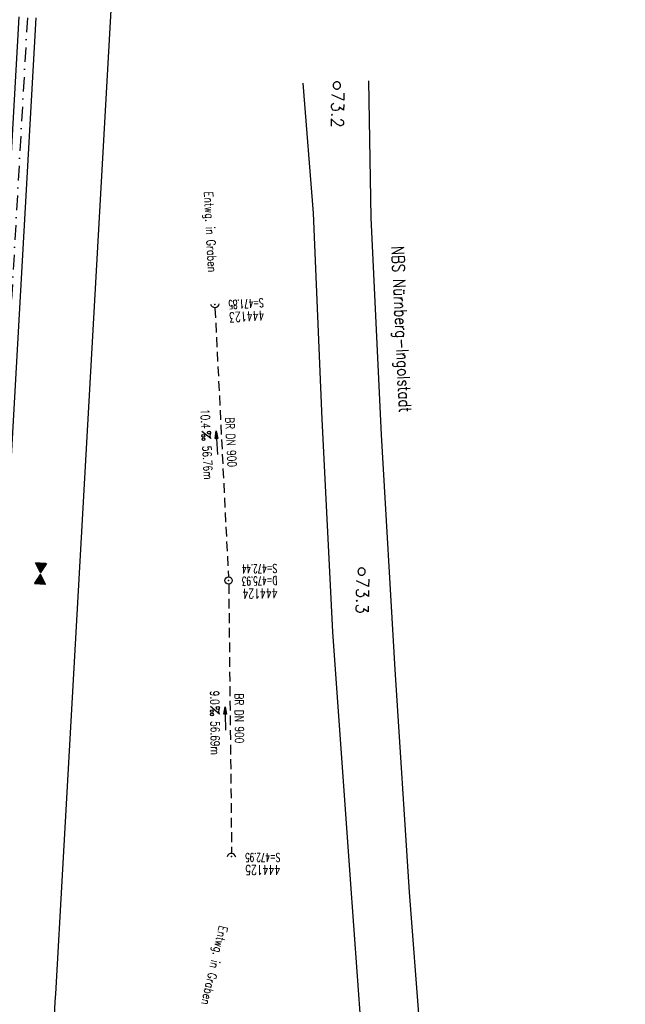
# Model space of a CAD drawing. Extents: x 459406 to 461721, y 413308 to 423218.
# Tile 99 of 256: x 460970 to 461094, y 416524 to 416726. Entities that reach past the tile are written whole.
import ezdxf
from ezdxf.enums import TextEntityAlignment as Align

# ---------------------------------------------------------------- set-up
doc = ezdxf.new("R2010")
doc.units = 0
doc.header["$LTSCALE"] = 2
doc.header["$MEASUREMENT"] = 0
for name, pattern in [('AUSGEZOGEN', [0]), ('GESTRICH-X2', [1.5, 1, -0.5]), ('LT00', [0]), ('STRICHPT-X3', [3, 1.5, -0.75, 0, -0.75])]:
    doc.linetypes.add(name, pattern=pattern)
doc.layers.get('0').update_dxf_attribs({"linetype": 'AUSGEZOGEN'})
for name, color, linetype in [('A-Böschungen', 15, 'CONTINUOUS'), ('ACHSE', 1, 'STRICHPT-X3'), ('FBR', 8, 'CONTINUOUS'), ('GEF', 7, 'AUSGEZOGEN'), ('KANAL', 7, 'GESTRICH-X2'), ('NBS', 7, 'AUSGEZOGEN'), ('NBS-TRASSE', 7, 'CONTINUOUS'), ('PFEIL', 7, 'CONTINUOUS'), ('SCHACHTNR', 6, 'CONTINUOUS'), ('SCHRIFT', 7, 'AUSGEZOGEN'), ('SCHSYMBOL', 7, 'AUSGEZOGEN'), ('TEXTO', 4, 'CONTINUOUS'), ('TEXTU', 4, 'CONTINUOUS')]:
    doc.layers.add(name, color=color, linetype=linetype)
doc.styles.add('ROMANS', font='romans.shx', dxfattribs={"width": 0.8})
doc.styles.get("Standard").update_dxf_attribs({"font": 'TXT.SHX'})

# ---------------------------------------------------------------- blocks, each defined once
blk = doc.blocks.new('40')
at = {"color": 0}
blk.add_arc((0.02, 0.31), 0.91, 192.5363, 347.4637, dxfattribs=at)
blk.add_point((0, 0), dxfattribs=at)
blk = doc.blocks.new('PROM')
blk.add_line((1.57, 1.82), (0.02, 0.02))
for centre, radius in [((0.32, 1.51), 0.317), ((0.94, 0.29), 0.283), ((1.64, 0.29), 0.283)]:
    blk.add_circle(centre, radius)
blk.add_arc((0.99, 2.68), 1.03, 239.1414, 303.3549)
blk = doc.blocks.new('PFEIL2')
at = {"color": 0}
for p, q in [((0.88, 0), (-2.4, -0.01)), ((0.88, -0.27), (0.88, 0.28)), ((0.88, 0.28), (2.43, 0.01)), ((0.91, 0.27), (0.88, 0.26)), ((0.97, 0.26), (0.88, 0.25)), ((1.02, 0.25), (0.88, 0.23)), ((1.07, 0.24), (0.88, 0.21)), ((1.13, 0.23), (0.88, 0.19)), ((1.18, 0.22), (0.88, 0.17)), ((1.24, 0.21), (0.88, 0.15)), ((1.29, 0.21), (0.88, 0.14)), ((1.34, 0.2), (0.88, 0.12)), ((1.4, 0.19), (0.88, 0.1)), ((1.45, 0.18), (0.88, 0.08)), ((1.51, 0.17), (0.88, 0.06)), ((1.56, 0.16), (0.88, 0.04)), ((1.61, 0.15), (0.88, 0.02)), ((1.67, 0.14), (0.88, 0.01)), ((1.72, 0.13), (0.88, -0.01)), ((1.78, 0.12), (0.88, -0.03)), ((1.83, 0.11), (0.88, -0.05)), ((1.88, 0.1), (0.88, -0.07)), ((1.94, 0.09), (0.88, -0.09)), ((2.05, 0.08), (0.88, -0.12)), ((1.99, 0.08), (0.88, -0.11)), ((2.1, 0.07), (0.88, -0.14)), ((2.15, 0.06), (0.88, -0.16)), ((2.21, 0.05), (0.88, -0.18)), ((2.26, 0.04), (0.88, -0.2)), ((2.32, 0.03), (0.88, -0.22)), ((2.37, 0.02), (0.88, -0.23)), ((2.42, 0.01), (0.88, -0.25)), ((2.43, 0.01), (0.88, -0.27))]:
    blk.add_line(p, q, dxfattribs=at)
blk = doc.blocks.new('GST')
at = {"color": 0}
blk.add_circle((0, 0), 0.75, dxfattribs=at)
blk.add_point((0, 0), dxfattribs=at)
blk = doc.blocks.new('10')
blk.add_blockref('GST', (0, 0))
blk = doc.blocks.new('SYMB0002')
at = {"linetype": 'LT00'}
blk.add_lwpolyline([(19.7, 0), (19.5, 2.5), (19.1, 4.9), (18.3, 7.2), (17.3, 9.5), (15.9, 11.6), (14.3, 13.5), (12.5, 15.2), (10.5, 16.6), (8.4, 17.8), (6.1, 18.7), (3.7, 19.3), (1.2, 19.6), (-1.2, 19.6), (-3.7, 19.3), (-6.1, 18.7), (-8.4, 17.8), (-10.5, 16.6), (-12.5, 15.2), (-14.3, 13.5), (-15.9, 11.6), (-17.3, 9.5), (-18.3, 7.2), (-19.1, 4.9), (-19.5, 2.5), (-19.7, 0), (-19.5, -2.5), (-19.1, -4.9), (-18.3, -7.2), (-17.3, -9.5), (-15.9, -11.6), (-14.3, -13.5), (-12.5, -15.2), (-10.5, -16.6), (-8.4, -17.8), (-6.1, -18.7), (-3.7, -19.3), (-1.2, -19.6), (1.2, -19.6), (3.7, -19.3), (6.1, -18.7), (8.4, -17.8), (10.5, -16.6), (12.5, -15.2), (14.3, -13.5), (15.9, -11.6), (17.3, -9.5), (18.3, -7.2), (19.1, -4.9), (19.5, -2.5), (19.7, 0)], dxfattribs=at)
blk = doc.blocks.new('*X12')
at = {"color": 0}
for p, q in [((379.64, 182.4), (379.66, 182.42)), ((379.64, 182.4), (379.65, 182.42)), ((379.64, 182.41), (379.64, 182.42)), ((379.65, 182.38), (379.69, 182.42)), ((379.65, 182.38), (379.68, 182.42)), ((379.65, 182.39), (379.67, 182.42)), ((379.66, 182.36), (379.72, 182.42)), ((379.66, 182.37), (379.71, 182.42)), ((379.66, 182.37), (379.7, 182.42)), ((379.67, 182.34), (379.74, 182.42)), ((379.67, 182.35), (379.73, 182.42)), ((379.67, 182.36), (379.72, 182.42)), ((379.68, 182.32), (379.78, 182.42)), ((379.68, 182.33), (379.77, 182.42)), ((379.68, 182.33), (379.76, 182.42)), ((379.68, 182.34), (379.75, 182.42)), ((379.69, 182.31), (379.8, 182.42)), ((379.69, 182.31), (379.8, 182.42)), ((379.69, 182.32), (379.79, 182.42)), ((379.7, 182.29), (379.83, 182.42)), ((379.7, 182.29), (379.82, 182.42)), ((379.7, 182.3), (379.81, 182.42)), ((379.71, 182.27), (379.86, 182.42)), ((379.71, 182.28), (379.85, 182.42)), ((379.71, 182.28), (379.84, 182.42)), ((379.72, 182.26), (379.88, 182.42)), ((379.72, 182.26), (379.87, 182.42)), ((379.72, 182.27), (379.87, 182.42)), ((379.73, 182.24), (379.91, 182.42)), ((379.73, 182.24), (379.9, 182.42)), ((379.73, 182.25), (379.89, 182.42)), ((379.74, 182.22), (379.94, 182.42)), ((379.74, 182.23), (379.93, 182.42)), ((379.74, 182.23), (379.92, 182.42)), ((379.75, 182.2), (379.96, 182.42)), ((379.75, 182.21), (379.95, 182.42)), ((379.75, 182.22), (379.95, 182.42)), ((379.76, 182.19), (379.99, 182.42)), ((379.76, 182.19), (379.98, 182.42)), ((379.76, 182.2), (379.97, 182.42)), ((379.77, 182.17), (380.02, 182.42)), ((379.77, 182.18), (380.01, 182.42)), ((379.77, 182.18), (380, 182.42)), ((379.78, 182.15), (380.04, 182.42)), ((379.78, 182.16), (380.03, 182.42)), ((379.78, 182.17), (380.03, 182.42)), ((379.79, 182.13), (380.08, 182.42)), ((379.79, 182.14), (380.07, 182.42)), ((379.79, 182.14), (380.06, 182.42)), ((379.79, 182.15), (380.05, 182.42)), ((379.8, 182.12), (380.1, 182.42)), ((379.8, 182.12), (380.1, 182.42)), ((379.8, 182.13), (380.09, 182.42)), ((379.81, 182.1), (380.13, 182.42)), ((379.81, 182.1), (380.12, 182.42)), ((379.81, 182.11), (380.11, 182.42)), ((379.82, 182.08), (380.16, 182.42)), ((379.82, 182.09), (380.15, 182.42)), ((379.82, 182.09), (380.14, 182.42)), ((379.83, 182.06), (380.18, 182.42)), ((379.83, 182.07), (380.18, 182.42)), ((379.83, 182.08), (380.17, 182.42)), ((379.84, 182.05), (380.21, 182.42)), ((379.84, 182.05), (380.2, 182.42)), ((379.84, 182.06), (380.19, 182.42)), ((379.85, 182.03), (380.24, 182.42)), ((379.85, 182.04), (380.23, 182.42)), ((379.85, 182.04), (380.22, 182.42)), ((379.86, 182.01), (380.26, 182.42)), ((379.86, 182.02), (380.25, 182.42)), ((379.86, 182.03), (380.25, 182.42)), ((379.87, 182), (380.29, 182.42)), ((379.87, 182), (380.28, 182.42)), ((379.87, 182.01), (380.27, 182.42)), ((379.88, 181.98), (380.32, 182.42)), ((379.88, 181.99), (380.31, 182.42)), ((379.88, 181.99), (380.3, 182.42)), ((379.89, 181.96), (380.34, 182.42)), ((379.89, 181.97), (380.33, 182.42)), ((379.89, 181.98), (380.33, 182.42)), ((379.9, 181.94), (380.38, 182.42)), ((379.9, 181.95), (380.37, 182.42)), ((379.9, 181.95), (380.36, 182.42)), ((379.9, 181.96), (380.35, 182.42)), ((379.91, 181.92), (380.41, 182.42)), ((379.91, 181.93), (380.4, 182.42)), ((379.91, 181.94), (380.39, 182.42)), ((379.92, 181.91), (380.43, 182.42)), ((379.92, 181.91), (380.42, 182.42)), ((379.92, 181.92), (380.41, 182.42)), ((379.93, 181.89), (380.46, 182.42)), ((379.93, 181.9), (380.45, 182.42)), ((379.93, 181.9), (380.44, 182.42)), ((379.94, 181.87), (380.48, 182.42)), ((379.94, 181.88), (380.48, 182.42)), ((379.94, 181.89), (380.47, 182.42)), ((379.95, 181.86), (380.51, 182.42)), ((379.95, 181.86), (380.5, 182.42)), ((379.95, 181.87), (380.49, 182.42)), ((379.96, 181.84), (380.54, 182.42)), ((379.96, 181.85), (380.53, 182.42)), ((379.96, 181.85), (380.52, 182.42)), ((379.97, 181.82), (380.56, 182.42)), ((379.97, 181.83), (380.56, 182.42)), ((379.97, 181.84), (380.55, 182.42)), ((379.98, 181.81), (380.59, 182.42)), ((379.98, 181.81), (380.58, 182.42)), ((379.98, 181.82), (380.57, 182.42)), ((379.99, 181.79), (380.62, 182.42)), ((379.99, 181.8), (380.61, 182.42)), ((379.99, 181.8), (380.6, 182.42)), ((380, 181.77), (380.64, 182.42)), ((380, 181.78), (380.63, 182.42)), ((380, 181.78), (380.63, 182.42)), ((380.01, 181.75), (380.68, 182.42)), ((380.01, 181.76), (380.67, 182.42)), ((380.01, 181.76), (380.66, 182.42)), ((380.01, 181.77), (380.65, 182.42)), ((380.02, 181.73), (380.71, 182.42)), ((380.02, 181.74), (380.7, 182.42)), ((380.02, 181.75), (380.69, 182.42)), ((380.03, 181.72), (380.73, 182.42)), ((380.03, 181.72), (380.72, 182.42)), ((380.03, 181.73), (380.71, 182.42)), ((380.04, 181.7), (380.76, 182.42)), ((380.04, 181.71), (380.75, 182.42)), ((380.04, 181.71), (380.74, 182.42)), ((380.05, 181.68), (380.79, 182.42)), ((380.05, 181.69), (380.78, 182.42)), ((380.05, 181.69), (380.77, 182.42)), ((380.06, 181.67), (380.81, 182.42)), ((380.06, 181.67), (380.8, 182.42)), ((380.06, 181.68), (380.79, 182.42)), ((380.07, 181.65), (380.84, 182.42)), ((380.07, 181.66), (380.83, 182.42)), ((380.07, 181.66), (380.82, 182.42)), ((380.08, 181.63), (380.86, 182.42)), ((380.08, 181.64), (380.86, 182.42)), ((380.08, 181.64), (380.85, 182.42)), ((380.09, 181.62), (380.89, 182.42)), ((380.09, 181.62), (380.88, 182.42)), ((380.09, 181.63), (380.87, 182.42)), ((380.1, 181.6), (380.92, 182.42)), ((380.1, 181.61), (380.91, 182.42)), ((380.1, 181.61), (380.9, 182.42)), ((380.11, 181.58), (380.94, 182.42)), ((380.11, 181.59), (380.94, 182.42)), ((380.11, 181.59), (380.93, 182.42)), ((380.12, 181.56), (380.98, 182.42)), ((380.12, 181.57), (380.97, 182.42)), ((380.12, 181.57), (380.96, 182.42)), ((380.12, 181.58), (380.95, 182.42)), ((380.13, 181.54), (381.01, 182.42)), ((380.13, 181.55), (381, 182.42)), ((380.13, 181.55), (380.99, 182.42)), ((380.14, 181.53), (381.03, 182.42)), ((380.14, 181.53), (381.02, 182.42)), ((380.14, 181.54), (381.02, 182.42)), ((380.15, 181.51), (381.06, 182.42)), ((380.15, 181.52), (381.05, 182.42)), ((380.15, 181.52), (381.04, 182.42)), ((380.16, 181.49), (381.09, 182.42)), ((380.16, 181.5), (381.08, 182.42)), ((380.16, 181.5), (381.07, 182.42)), ((380.17, 181.48), (381.11, 182.42)), ((380.17, 181.48), (381.1, 182.42)), ((380.17, 181.49), (381.09, 182.42)), ((380.18, 181.46), (381.14, 182.42)), ((380.18, 181.47), (381.13, 182.42)), ((380.18, 181.47), (381.12, 182.42)), ((380.19, 181.44), (381.17, 182.42)), ((380.19, 181.45), (381.16, 182.42)), ((380.19, 181.45), (381.15, 182.42)), ((380.2, 181.43), (381.19, 182.42)), ((380.2, 181.43), (381.18, 182.42)), ((380.2, 181.44), (381.17, 182.42)), ((380.21, 181.41), (381.22, 182.42)), ((380.21, 181.41), (381.21, 182.42)), ((380.21, 181.42), (381.2, 182.42)), ((380.22, 181.39), (381.24, 182.42)), ((380.22, 181.4), (381.24, 182.42)), ((380.22, 181.4), (381.23, 182.42)), ((380.23, 181.37), (381.28, 182.42)), ((380.23, 181.38), (381.27, 182.42)), ((380.23, 181.38), (381.26, 182.42)), ((380.23, 181.39), (381.25, 182.42)), ((380.24, 181.35), (381.31, 182.42)), ((380.24, 181.36), (381.3, 182.42)), ((380.24, 181.36), (381.29, 182.42)), ((380.25, 181.34), (381.33, 182.42)), ((380.25, 181.34), (381.32, 182.42)), ((380.25, 181.35), (381.32, 182.42)), ((380.26, 181.33), (381.35, 182.42)), ((380.26, 181.33), (381.34, 182.42)), ((380.27, 181.31), (381.34, 182.38)), ((380.27, 181.3), (381.33, 182.36)), ((380.28, 181.3), (381.32, 182.34)), ((380.28, 181.29), (381.31, 182.32)), ((380.28, 181.29), (381.3, 182.3)), ((380.29, 181.28), (381.28, 182.28)), ((380.29, 181.27), (381.27, 182.26)), ((380.29, 181.27), (381.26, 182.24)), ((380.3, 181.26), (381.25, 182.21)), ((380.3, 181.26), (381.24, 182.19)), ((380.3, 181.25), (381.22, 182.17)), ((380.31, 181.25), (381.21, 182.15)), ((380.31, 181.24), (381.2, 182.13)), ((380.31, 181.24), (381.19, 182.11)), ((380.32, 181.23), (381.18, 182.09)), ((380.32, 181.22), (381.16, 182.07)), ((380.32, 181.22), (381.15, 182.05)), ((380.33, 181.21), (381.14, 182.03)), ((380.09, 179.96), (380.61, 180.48)), ((380.1, 179.98), (380.6, 180.48)), ((380.11, 180), (380.6, 180.49)), ((380.12, 180.02), (380.6, 180.5)), ((380.14, 180.04), (380.59, 180.5)), ((380.15, 180.06), (380.59, 180.51)), ((380.16, 180.08), (380.59, 180.51)), ((380.17, 180.11), (380.58, 180.52)), ((380.18, 180.13), (380.58, 180.52)), ((380.2, 180.15), (380.58, 180.53)), ((380.21, 180.17), (380.57, 180.53)), ((380.22, 180.19), (380.57, 180.54)), ((380.23, 180.21), (380.57, 180.55)), ((380.24, 180.23), (380.57, 180.55)), ((380.26, 180.25), (380.56, 180.56)), ((380.27, 180.27), (380.56, 180.56)), ((380.28, 180.29), (380.56, 180.57)), ((380.29, 180.31), (380.55, 180.57)), ((380.3, 180.34), (380.55, 180.58)), ((380.32, 180.36), (380.55, 180.58)), ((380.33, 181.21), (381.13, 182.01)), ((380.33, 181.2), (381.12, 181.98)), ((380.33, 180.38), (380.54, 180.59)), ((380.34, 181.2), (381.1, 181.96)), ((380.34, 181.19), (381.09, 181.94)), ((380.34, 181.19), (381.08, 181.92)), ((380.34, 181.18), (381.07, 181.9)), ((380.34, 180.4), (380.54, 180.6)), ((380.35, 181.17), (381.05, 181.88)), ((380.35, 181.17), (381.04, 181.86)), ((380.35, 181.16), (381.03, 181.84)), ((380.35, 180.42), (380.54, 180.6)), ((380.36, 181.16), (381.02, 181.82)), ((380.36, 181.15), (381.01, 181.8)), ((380.36, 181.15), (380.99, 181.78)), ((380.37, 181.14), (380.98, 181.75)), ((380.37, 181.13), (380.97, 181.73)), ((380.37, 181.13), (380.96, 181.71)), ((380.37, 180.44), (380.53, 180.61)), ((380.38, 181.12), (380.95, 181.69)), ((380.38, 181.12), (380.93, 181.67)), ((380.38, 181.11), (380.92, 181.65)), ((380.38, 180.46), (380.53, 180.61)), ((380.39, 181.11), (380.91, 181.63)), ((380.39, 181.1), (380.9, 181.61)), ((380.39, 181.1), (380.89, 181.59)), ((380.39, 180.48), (380.53, 180.62)), ((380.4, 181.09), (380.87, 181.57)), ((380.4, 181.08), (380.86, 181.55)), ((380.4, 181.08), (380.85, 181.52)), ((380.4, 180.5), (380.52, 180.62)), ((380.41, 181.07), (380.84, 181.5)), ((380.41, 181.07), (380.83, 181.48)), ((380.41, 181.06), (380.81, 181.46)), ((380.41, 180.52), (380.52, 180.63)), ((380.42, 181.06), (380.8, 181.44)), ((380.42, 181.05), (380.79, 181.42)), ((380.42, 181.04), (380.78, 181.4)), ((380.43, 181.04), (380.76, 181.38)), ((380.43, 181.03), (380.75, 181.36)), ((380.43, 181.03), (380.74, 181.34)), ((380.43, 180.54), (380.52, 180.64)), ((380.44, 181.02), (380.73, 181.32)), ((380.44, 181.02), (380.72, 181.29)), ((380.44, 181.01), (380.7, 181.27)), ((380.44, 180.57), (380.51, 180.64)), ((380.45, 181.01), (380.69, 181.25)), ((380.45, 181), (380.68, 181.23)), ((380.45, 180.99), (380.67, 181.21)), ((380.45, 180.99), (380.66, 181.19)), ((380.45, 180.59), (380.51, 180.65)), ((380.46, 180.98), (380.64, 181.17)), ((380.46, 180.98), (380.63, 181.15)), ((380.46, 180.97), (380.62, 181.13)), ((380.46, 180.61), (380.51, 180.65)), ((380.47, 180.97), (380.61, 181.11)), ((380.47, 180.96), (380.6, 181.09)), ((380.47, 180.96), (380.58, 181.06)), ((380.47, 180.63), (380.5, 180.66)), ((380.48, 180.95), (380.57, 181.04)), ((380.48, 180.94), (380.56, 181.02)), ((380.48, 180.94), (380.55, 181)), ((380.49, 180.93), (380.54, 180.98)), ((380.49, 180.93), (380.52, 180.96)), ((380.49, 180.92), (380.51, 180.94)), ((380.49, 180.65), (380.5, 180.66)), ((379.63, 179.16), (380.73, 180.27)), ((379.64, 179.18), (380.73, 180.27)), ((379.64, 179.17), (380.73, 180.26)), ((379.65, 179.21), (380.72, 180.28)), ((379.65, 179.17), (380.74, 180.25)), ((379.66, 179.23), (380.72, 180.28)), ((379.66, 179.17), (380.74, 180.25)), ((379.67, 179.17), (380.74, 180.24)), ((379.68, 179.25), (380.72, 180.29)), ((379.68, 179.17), (380.75, 180.24)), ((379.69, 179.27), (380.71, 180.29)), ((379.69, 179.17), (380.75, 180.23)), ((379.7, 179.29), (380.71, 180.3)), ((379.7, 179.17), (380.75, 180.23)), ((379.7, 179.17), (380.76, 180.22)), ((379.71, 179.31), (380.71, 180.3)), ((379.71, 179.17), (380.76, 180.21)), ((379.72, 179.17), (380.76, 180.21)), ((379.73, 179.33), (380.7, 180.31)), ((379.73, 179.17), (380.77, 180.2)), ((379.74, 179.35), (380.7, 180.32)), ((379.74, 179.17), (380.77, 180.2)), ((379.75, 179.37), (380.7, 180.32)), ((379.75, 179.17), (380.77, 180.19)), ((379.76, 179.39), (380.69, 180.33)), ((379.76, 179.17), (380.78, 180.19)), ((379.77, 179.41), (380.69, 180.33)), ((379.77, 179.17), (380.78, 180.18)), ((379.77, 179.17), (380.78, 180.18)), ((379.78, 179.17), (380.79, 180.17)), ((379.79, 179.44), (380.69, 180.34)), ((379.79, 179.17), (380.79, 180.16)), ((379.8, 179.46), (380.68, 180.34)), ((379.8, 179.17), (380.79, 180.16)), ((379.81, 179.48), (380.68, 180.35)), ((379.81, 179.17), (380.79, 180.15)), ((379.82, 179.5), (380.68, 180.36)), ((379.82, 179.17), (380.8, 180.15)), ((379.83, 179.52), (380.68, 180.36)), ((379.83, 179.17), (380.8, 180.14)), ((379.84, 179.17), (380.8, 180.14)), ((379.85, 179.54), (380.67, 180.37)), ((379.85, 179.17), (380.81, 180.13)), ((379.85, 179.17), (380.81, 180.13)), ((379.86, 179.56), (380.67, 180.37)), ((379.86, 179.17), (380.81, 180.12)), ((379.87, 179.58), (380.67, 180.38)), ((379.87, 179.17), (380.82, 180.11)), ((379.88, 179.6), (380.66, 180.38)), ((379.88, 179.17), (380.82, 180.11)), ((379.89, 179.62), (380.66, 180.39)), ((379.89, 179.17), (380.82, 180.1)), ((379.9, 179.17), (380.83, 180.1)), ((379.91, 179.64), (380.66, 180.39)), ((379.91, 179.17), (380.83, 180.09)), ((379.92, 179.67), (380.65, 180.4)), ((379.92, 179.17), (380.83, 180.09)), ((379.93, 179.69), (380.65, 180.41)), ((379.93, 179.17), (380.84, 180.08)), ((379.93, 179.17), (380.84, 180.07)), ((379.94, 179.71), (380.65, 180.41)), ((379.94, 179.17), (380.84, 180.07)), ((379.95, 179.73), (380.64, 180.42)), ((379.95, 179.17), (380.85, 180.06)), ((379.96, 179.17), (380.85, 180.06)), ((379.97, 179.75), (380.64, 180.42)), ((379.97, 179.17), (380.85, 180.05)), ((379.98, 179.77), (380.64, 180.43)), ((379.98, 179.17), (380.86, 180.05)), ((379.99, 179.79), (380.63, 180.43)), ((379.99, 179.17), (380.86, 180.04)), ((380, 179.81), (380.63, 180.44)), ((380, 179.17), (380.86, 180.04)), ((380, 179.17), (380.87, 180.03)), ((380.01, 179.17), (380.87, 180.02)), ((380.02, 179.83), (380.63, 180.44)), ((380.02, 179.17), (380.87, 180.02)), ((380.03, 179.85), (380.62, 180.45)), ((380.03, 179.17), (380.88, 180.01)), ((380.04, 179.88), (380.62, 180.46)), ((380.04, 179.17), (380.88, 180.01)), ((380.05, 179.9), (380.62, 180.46)), ((380.05, 179.17), (380.88, 180)), ((380.06, 179.92), (380.61, 180.47)), ((380.06, 179.17), (380.89, 180)), ((380.07, 179.17), (380.89, 179.99)), ((380.08, 179.94), (380.61, 180.47)), ((380.08, 179.17), (380.89, 179.99)), ((380.08, 179.17), (380.9, 179.98)), ((380.09, 179.17), (380.9, 179.97)), ((380.1, 179.17), (380.9, 179.97)), ((380.11, 179.17), (380.9, 179.96)), ((380.12, 179.17), (380.91, 179.96)), ((380.13, 179.17), (380.91, 179.95)), ((380.14, 179.17), (380.91, 179.95)), ((380.15, 179.17), (380.92, 179.94)), ((380.15, 179.17), (380.92, 179.93)), ((380.16, 179.17), (380.92, 179.93)), ((380.17, 179.17), (380.93, 179.92)), ((380.18, 179.17), (380.93, 179.92)), ((380.19, 179.17), (380.93, 179.91)), ((380.2, 179.17), (380.94, 179.91)), ((380.21, 179.17), (380.94, 179.9)), ((380.22, 179.17), (380.94, 179.9)), ((380.23, 179.17), (380.95, 179.89)), ((380.23, 179.17), (380.95, 179.88)), ((380.24, 179.17), (380.95, 179.88)), ((380.25, 179.17), (380.96, 179.87)), ((380.26, 179.17), (380.96, 179.87)), ((380.27, 179.17), (380.96, 179.86)), ((380.28, 179.17), (380.97, 179.86)), ((380.29, 179.17), (380.97, 179.85)), ((380.3, 179.17), (380.97, 179.85)), ((380.31, 179.17), (380.98, 179.84)), ((380.31, 179.17), (380.98, 179.83)), ((380.32, 179.17), (380.98, 179.83)), ((380.33, 179.17), (380.99, 179.82)), ((380.34, 179.17), (380.99, 179.82)), ((380.35, 179.17), (380.99, 179.81)), ((380.36, 179.17), (381, 179.81)), ((380.37, 179.17), (381, 179.8)), ((380.38, 179.17), (381, 179.79)), ((380.38, 179.17), (381.01, 179.79)), ((380.39, 179.17), (381.01, 179.78)), ((380.4, 179.17), (381.01, 179.78)), ((380.41, 179.17), (381.01, 179.77)), ((380.42, 179.17), (381.02, 179.77)), ((380.43, 179.17), (381.02, 179.76)), ((380.44, 179.17), (381.02, 179.76)), ((380.45, 179.17), (381.03, 179.75)), ((380.46, 179.17), (381.03, 179.74)), ((380.46, 179.17), (381.03, 179.74)), ((380.47, 179.17), (381.04, 179.73)), ((380.48, 179.17), (381.04, 179.73)), ((380.49, 179.17), (381.04, 179.72)), ((380.5, 179.17), (381.05, 179.72)), ((380.51, 179.17), (381.05, 179.71)), ((380.52, 179.17), (381.05, 179.71)), ((380.53, 179.17), (381.06, 179.7)), ((380.53, 179.17), (381.06, 179.69)), ((380.54, 179.17), (381.06, 179.69)), ((380.55, 179.17), (381.07, 179.68)), ((380.56, 179.17), (381.07, 179.68)), ((380.57, 179.17), (381.07, 179.67)), ((380.58, 179.17), (381.08, 179.67)), ((380.59, 179.17), (381.08, 179.66)), ((380.6, 179.17), (381.08, 179.65)), ((380.61, 179.17), (381.09, 179.65)), ((380.61, 179.17), (381.09, 179.64)), ((380.62, 179.17), (381.09, 179.64)), ((380.63, 179.17), (381.1, 179.63)), ((380.64, 179.17), (381.1, 179.63)), ((380.65, 179.17), (381.1, 179.62)), ((380.66, 179.17), (381.11, 179.62)), ((380.67, 179.17), (381.11, 179.61)), ((380.68, 179.17), (381.11, 179.6)), ((380.69, 179.17), (381.12, 179.6)), ((380.69, 179.17), (381.12, 179.59)), ((380.7, 179.17), (381.12, 179.59)), ((380.71, 179.17), (381.12, 179.58)), ((380.72, 179.17), (381.13, 179.58)), ((380.73, 179.17), (381.13, 179.57)), ((380.74, 179.17), (381.13, 179.56)), ((380.75, 179.17), (381.14, 179.56)), ((380.76, 179.17), (381.14, 179.55)), ((380.76, 179.17), (381.14, 179.55)), ((380.77, 179.17), (381.15, 179.54)), ((380.78, 179.17), (381.15, 179.54)), ((380.79, 179.17), (381.15, 179.53)), ((380.8, 179.17), (381.16, 179.53)), ((380.81, 179.17), (381.16, 179.52)), ((380.82, 179.17), (381.16, 179.51)), ((380.83, 179.17), (381.17, 179.51)), ((380.84, 179.17), (381.17, 179.5)), ((380.84, 179.17), (381.17, 179.5)), ((380.85, 179.17), (381.18, 179.49)), ((380.86, 179.17), (381.18, 179.49)), ((380.87, 179.17), (381.18, 179.48)), ((380.88, 179.17), (381.19, 179.48)), ((380.89, 179.17), (381.19, 179.47)), ((380.9, 179.17), (381.19, 179.46)), ((380.91, 179.17), (381.2, 179.46)), ((380.91, 179.17), (381.2, 179.45)), ((380.92, 179.17), (381.2, 179.45)), ((380.93, 179.17), (381.21, 179.44)), ((380.94, 179.17), (381.21, 179.44)), ((380.95, 179.17), (381.21, 179.43)), ((380.96, 179.17), (381.22, 179.42)), ((380.97, 179.17), (381.22, 179.42)), ((380.98, 179.17), (381.22, 179.41)), ((380.99, 179.17), (381.23, 179.41)), ((380.99, 179.17), (381.23, 179.4)), ((381, 179.17), (381.23, 179.4)), ((381.01, 179.17), (381.23, 179.39)), ((381.02, 179.17), (381.24, 179.39)), ((381.03, 179.17), (381.24, 179.38)), ((381.04, 179.17), (381.24, 179.37)), ((381.05, 179.17), (381.25, 179.37)), ((381.06, 179.17), (381.25, 179.36)), ((381.07, 179.17), (381.25, 179.36)), ((381.07, 179.17), (381.26, 179.35)), ((381.08, 179.17), (381.26, 179.35)), ((381.09, 179.17), (381.26, 179.34)), ((381.1, 179.17), (381.27, 179.34)), ((381.11, 179.17), (381.27, 179.33)), ((381.12, 179.17), (381.27, 179.32)), ((381.13, 179.17), (381.28, 179.32)), ((381.14, 179.17), (381.28, 179.31)), ((381.14, 179.17), (381.28, 179.31)), ((381.15, 179.17), (381.29, 179.3)), ((381.16, 179.17), (381.29, 179.3)), ((381.17, 179.17), (381.29, 179.29)), ((381.18, 179.17), (381.3, 179.28)), ((381.19, 179.17), (381.3, 179.28)), ((381.2, 179.17), (381.3, 179.27)), ((381.21, 179.17), (381.31, 179.27)), ((381.22, 179.17), (381.31, 179.26)), ((381.22, 179.17), (381.31, 179.26)), ((381.23, 179.17), (381.32, 179.25)), ((381.24, 179.17), (381.32, 179.25)), ((381.25, 179.17), (381.32, 179.24)), ((381.26, 179.17), (381.33, 179.23)), ((381.27, 179.17), (381.33, 179.23)), ((381.28, 179.17), (381.33, 179.22)), ((381.29, 179.17), (381.34, 179.22)), ((381.3, 179.17), (381.34, 179.21)), ((381.3, 179.17), (381.34, 179.21)), ((381.31, 179.17), (381.34, 179.2)), ((381.32, 179.17), (381.35, 179.2)), ((381.33, 179.17), (381.35, 179.19)), ((381.34, 179.17), (381.35, 179.18)), ((381.35, 179.17), (381.36, 179.18))]:
    blk.add_line(p, q, dxfattribs=at)
blk = doc.blocks.new('TIEFP')
at = {"color": 0}
for points in [[(0, 0.15), (-1.13, 2.12), (1.14, 2.12)], [(0, -0.17), (-1.13, -2.14), (1.14, -2.14)]]:
    blk.add_lwpolyline(points, close=True, dxfattribs=at)
at = {"color": 0, "xscale": 1.311372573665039, "yscale": 1.311372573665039, "zscale": 1.311372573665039}
blk.add_blockref('*X12', (-498.97, -237.1), dxfattribs=at)

msp = doc.modelspace()

# ---------------------------------------------------------------- linework, layer by layer
at = {"layer": 'A-Böschungen'}
for p, q in [((461028.14, 416713.13), (461030.21, 416686.39)), ((461042.18, 416685.43), (461041.67, 416713.56)), ((461030.21, 416686.39), (461032.03, 416644.05)), ((461044.3, 416640.84), (461042.18, 416685.43)), ((461032.03, 416644.05), (461034.19, 416600.38)), ((461047.07, 416592.66), (461044.3, 416640.84)), ((461034.19, 416600.38), (461037.76, 416550.44)), ((461050.02, 416546.88), (461047.07, 416592.66)), ((461037.76, 416550.44), (461040.92, 416506.82)), ((461053.67, 416499.23), (461050.02, 416546.88))]:
    msp.add_line(p, q, dxfattribs=at)
at = {"layer": 'ACHSE', "flags": 128}
msp.add_lwpolyline([(460985.55, 416976.25), (460982.74, 416926.33), (460979.94, 416876.41), (460977.13, 416826.49), (460974.32, 416776.57), (460971.52, 416726.64), (460968.71, 416676.72), (460965.91, 416626.8), (460963.1, 416576.88, 0), (460961.73, 416552.57, 0), (460960.29, 416526.96, -0.000009), (460958.89, 416502, 0.00001), (460957.49, 416477.04, 0.000001), (460956.79, 416464.56, -0.000001), (460956.08, 416452.08), (460954.68, 416427.12), (460953.28, 416402.16), (460951.88, 416377.2, 0.000027), (460951.18, 416364.91, -0.000114), (460950.49, 416352.62, -0.000169), (460950.49, 416352.58, 0.000019), (460950.47, 416352.23, 0.002347), (460949.96, 416342.5, 0.0015), (460949.28, 416327.26, 0.002663), (460948.89, 416316.3, 0.002084), (460948.51, 416302.28, 0.002087), (460948.28, 416289.78, 0.002085), (460948.16, 416277.28, 0.002085), (460948.14, 416264.78, 0.002085), (460948.22, 416252.28, 0.002086), (460948.41, 416239.77, 0.002088), (460948.7, 416227.28, 0.002084), (460949.09, 416214.79, 0.002083), (460949.59, 416202.3, 0.002081), (460950.2, 416189.81, 0.002082), (460950.91, 416177.34, 0.002086), (460951.72, 416164.86, 0.002086), (460952.64, 416152.4, 0.002087), (460953.65, 416139.94, 0.002084), (460954.78, 416127.49, 0.002085), (460956.01, 416115.04, 0.002088), (460957.34, 416102.62, 0.002086), (460958.77, 416090.21, 0.002083), (460960.31, 416077.8, 0.002082), (460961.96, 416065.39, 0.002087), (460963.7, 416053.03, 0.002086), (460965.55, 416040.67, 0.002083), (460967.5, 416028.32, 0.00208), (460969.55, 416015.99, 0.002081), (460971.71, 416003.67, 0.002087), (460973.97, 415991.38, 0.002089), (460976.33, 415979.11, 0.002087), (460978.79, 415966.87, 0.002082), (460981.36, 415954.62, 0.002082), (460984.15, 415941.87, 0.002276), (460986.8, 415930.22, 0.001902), (460990.24, 415915.65, 0.002837), (460992.65, 415905.91, 0.000643), (460995.49, 415894.71, 0.001405), (460996.81, 415889.6, 0), (460998.53, 415883.01, 0.000001), (460998.87, 415881.7), (461005.19, 415857.51, 0.000017), (461008.35, 415845.42, -0.000015), (461011.51, 415833.32, -0.000002), (461014.67, 415821.23, -0.000002), (461017.83, 415809.14, -0.000001), (461020.99, 415797.04, 0.000005), (461024.15, 415784.95), (461030.47, 415760.76), (461036.79, 415736.57, 0.000028), (461038.98, 415728.17, -0.000015), (461041.18, 415719.76, -0.00065), (461041.49, 415718.58, -0.000124), (461043.09, 415712.38, -0.002577), (461045.47, 415702.95, -0.001641), (461049.08, 415688.11, -0.002531), (461051.66, 415677.11, -0.002087), (461054.67, 415663.74, -0.002079), (461057.31, 415651.53, -0.002077), (461059.85, 415639.28, -0.002078), (461062.3, 415627.01, -0.002083), (461064.63, 415614.74, -0.002085), (461066.86, 415602.46, -0.00208), (461068.99, 415590.13, -0.00208), (461071.02, 415577.79, -0.002082), (461072.95, 415565.44, -0.002086), (461074.77, 415553.08, -0.002086), (461076.49, 415540.7, -0.002081), (461078.11, 415528.31, -0.002078), (461079.62, 415515.89, -0.00208), (461081.03, 415503.45, -0.002087), (461082.34, 415491.04, -0.002085), (461083.54, 415478.62, -0.002078), (461084.64, 415466.15, -0.002076), (461085.64, 415453.67, -0.002082), (461086.53, 415441.22, -0.002088), (461087.32, 415428.75, -0.002085), (461088, 415416.26, -0.002081), (461088.58, 415403.77, -0.002082), (461089.06, 415391.28, -0.00208), (461089.43, 415378.79, -0.002078), (461089.7, 415366.29, -0.002082), (461089.86, 415353.79, -0.002085), (461089.92, 415341.29, -0.002085), (461089.88, 415328.8, -0.002082), (461089.73, 415316.3, -0.002078), (461089.48, 415303.79, -0.00208), (461089.12, 415291.3, -0.002082), (461088.66, 415278.81, -0.002084), (461088.09, 415266.33, -0.002082), (461087.43, 415253.85, -0.00208), (461086.65, 415241.37, -0.002079), (461085.78, 415228.9, -0.00208), (461084.8, 415216.44, -0.002085), (461083.63, 415203.06, -0.002418), (461082.53, 415191.54, -0.001753), (461080.94, 415176.37, -0.002741), (461079.84, 415166.68, -0.000279), (461078.8, 415158.04, -0.000933), (461078.49, 415155.46, -0.000004), (461077.26, 415145.58, -0.00001), (461076.8, 415141.87), (461073.72, 415117.06, 0.000001), (461071.82, 415101.73, 0.000001), (461070.64, 415092.25, 0.000018), (461069.1, 415079.85, -0.000014), (461067.56, 415067.44, -0.000008), (461066.02, 415055.04, 0.000011), (461064.48, 415042.63), (461058.33, 414993.01), (461052.17, 414943.39, -0.000009), (461049.09, 414918.58, 0.000009), (461046.01, 414893.77), (461039.85, 414844.16), (461033.69, 414794.54), (461027.53, 414744.92, -0.00001), (461024.45, 414720.11, 0.00001), (461021.37, 414695.3, 0.000001), (461018.29, 414670.49, -0.000001), (461015.21, 414645.68, 0), (461011.18, 414613.23, -0.000001), (461009.05, 414596.06, -0.000009), (461005.97, 414571.25, 0.00001), (461002.89, 414546.44), (460996.73, 414496.82), (460990.57, 414447.2), (460984.41, 414397.58, -0.000009), (460981.33, 414372.77, 0.000009), (460978.25, 414347.96), (460972.09, 414298.34), (460965.94, 414248.72), (460959.78, 414199.11, -0.00001), (460956.7, 414174.3, 0.00001), (460953.62, 414149.49, 0.000001), (460950.54, 414124.68, -0.000001), (460947.46, 414099.87, 0), (460943.43, 414067.42, -0.000001), (460941.3, 414050.25, -0.000009), (460938.22, 414025.44, 0.00001), (460935.14, 414000.63), (460928.98, 413951.01), (460922.82, 413901.39, 0.000001), (460919.74, 413876.58, -0.000001), (460916.66, 413851.77, -0.00001), (460913.58, 413826.96, 0.00001), (460910.5, 413802.15), (460904.34, 413752.53), (460898.18, 413702.91), (460892.03, 413653.29, -0.00001), (460888.95, 413628.49, 0.00001), (460885.86, 413603.68, 0.000001), (460882.79, 413578.87, -0.000001), (460879.71, 413554.06, 0), (460875.68, 413521.61, -0.000001), (460873.55, 413504.44, -0.000009), (460870.47, 413479.63, 0.00001), (460867.39, 413454.82), (460861.23, 413405.2), (460855.07, 413355.58, -0.000004), (460853.23, 413340.79, -0.000002), (460849.4, 413309.93)], format="xyb", dxfattribs=at)
at = {"layer": 'FBR'}
for points in [[(460939.56, 416465.53, -0.000001), (460938.86, 416453.05)], [(460955.04, 416464.66, -0.000001), (460954.34, 416452.18)], [(460958.53, 416464.46, -0.000001), (460957.83, 416451.98)], [(460973.76, 416463.6, -0.000001), (460973.06, 416451.12)], [(460991.06, 416771.33), (460988.49, 416725.69), (460985.69, 416675.77), (460982.88, 416625.85), (460980.07, 416575.93), (460978.71, 416551.61), (460977.27, 416526, -0.000009), (460975.86, 416501.04, 0.00001), (460974.46, 416476.08)], [(460954.3, 416727.61), (460951.49, 416677.69), (460948.68, 416627.77), (460945.88, 416577.85), (460944.51, 416553.53), (460943.07, 416527.93, -0.000009), (460941.67, 416502.97, 0.00001), (460940.26, 416478.01)], [(460969.77, 416726.74), (460966.96, 416676.82), (460964.16, 416626.9), (460961.35, 416576.98), (460959.99, 416552.66), (460958.55, 416527.06, -0.000009), (460957.14, 416502.1, 0.00001), (460955.74, 416477.14)], [(460973.27, 416726.55), (460970.46, 416676.62), (460967.65, 416626.7), (460964.85, 416576.78), (460963.48, 416552.47), (460962.04, 416526.86, -0.000009), (460960.64, 416501.9, 0.00001), (460959.23, 416476.94)], [(460992.76, 415983.69, 0.000224), (460993.01, 415982.39, 0.002087), (460995.44, 415970.29, 0.002082), (460997.99, 415958.18, 0.002082), (461000.74, 415945.56, 0.002276), (461003.36, 415934.07, 0.001902), (461006.77, 415919.63, 0.002837), (461009.13, 415910.07, 0.000643), (461011.96, 415898.92, 0.001405), (461013.26, 415893.89), (461014.98, 415887.31, 0.000001), (461015.32, 415886), (461021.64, 415861.81, 0.000017), (461024.8, 415849.72, -0.000015), (461027.96, 415837.62, -0.000002), (461031.12, 415825.53, -0.000002), (461034.28, 415813.43, -0.000001), (461037.44, 415801.34, 0.000005), (461040.6, 415789.24)], [(461009.82, 415832.88, -0.000002), (461012.98, 415820.79, -0.000002), (461016.14, 415808.69, -0.000001), (461019.3, 415796.6, 0.000005)], [(461013.2, 415833.77, -0.000002), (461016.36, 415821.67, -0.000002), (461019.52, 415809.58, -0.000001), (461022.68, 415797.48, 0.000005)], [(460959.44, 415976.9, 0.000181), (460959.65, 415975.83, 0.002087), (460962.14, 415963.45, 0.002082), (460964.74, 415951.06, 0.002082), (460967.56, 415938.17, 0.002276), (460970.24, 415926.37, 0.001902), (460973.72, 415911.68, 0.002837), (460976.16, 415901.75, 0.000643), (460979.02, 415890.51, 0.001405), (460980.36, 415885.3), (460982.08, 415878.72, 0.000001), (460982.42, 415877.4), (460988.74, 415853.21, 0.000017), (460991.9, 415841.12, -0.000015), (460995.06, 415829.03, -0.000002), (460998.22, 415816.93, -0.000002), (461001.38, 415804.84, -0.000001), (461004.54, 415792.74, 0.000005), (461007.7, 415780.65)]]:
    msp.add_lwpolyline(points, format="xyb", dxfattribs=at)
at = {"layer": 'KANAL'}
for p, q in [((461010.06, 416666.88), (461012.81, 416611.69)), ((461012.88, 416610.19), (461013.47, 416555))]:
    msp.add_line(p, q, dxfattribs=at)

# ---------------------------------------------------------------- block references
at = {"layer": 'GEF', "rotation": 356.6214194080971}
msp.add_blockref('TIEFP', (460974.21, 416612.4), dxfattribs=at)
at = {"layer": 'NBS-TRASSE', "xscale": 0.03809999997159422, "yscale": 0.03809999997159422, "zscale": 0.2539999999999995, "rotation": 266.8671128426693}
for p in [(461035.09, 416712.63), (461040.19, 416612.76)]:
    msp.add_blockref('SYMB0002', p, dxfattribs=at)
at = {"layer": 'PFEIL'}
for p, rotation in [((461010.44, 416639.22), 92.8619), ((461012.16, 416582.58), 90.61049999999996)]:
    msp.add_blockref('PFEIL2', p, dxfattribs=dict(at, rotation=rotation))
at = {"layer": 'SCHSYMBOL'}
for name, p, rotation in [('40', (461010.02, 416667.62), 1.760458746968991), ('10', (461012.86, 416610.93), 266.7828), ('40', (461013.46, 416554.25), 176.7827999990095)]:
    msp.add_blockref(name, p, dxfattribs=dict(at, rotation=rotation))
at = {"layer": 'TEXTU'}
for p, rotation in [((461007.32, 416641.57), 272.8619), ((461009.13, 416585.04), 270.6105)]:
    msp.add_blockref('PROM', p, dxfattribs=dict(at, rotation=rotation))

# ---------------------------------------------------------------- texts
at = {"layer": 'NBS', "style": 'ROMANS', "oblique": 360, "width": 0.8}
msp.add_text('NBS Nürnberg-Ingolstadt', height=2.5, rotation=272.6411, dxfattribs=at).set_placement((461046.34, 416679.57))
at = {"layer": 'NBS-TRASSE', "oblique": 360}
msp.add_text('73.2', height=2.5, rotation=268.8153, dxfattribs=at).set_placement((461034.07, 416711.45))
at = {"layer": 'NBS-TRASSE', "oblique": 360, "width": 1}
msp.add_text('73.3', height=2.5, rotation=268.8153, dxfattribs=at).set_placement((461039.17, 416611.58))
at = {"layer": 'SCHACHTNR', "style": 'ROMANS'}
for s, height, rotation, width, p in [('S=471.85', 1.8, 183.3213, 0.6, (461019.98, 416668.89)), ('444123', 2, 183.3213, 0.7, (461020.11, 416666.39)), ('S=472.44', 1.8, 181.1069, 0.6, (461022.8, 416614.32)), ('D=475.93', 1.8, 181.1069, 0.6, (461022.84, 416611.82)), ('444124', 2, 181.1069, 0.7, (461022.9, 416609.32)), ('S=472.95', 1.8, 179.9923, 0.6, (461023.48, 416554.94)), ('444125', 2, 179.9923, 0.7, (461023.46, 416552.43))]:
    msp.add_text(s, height=height, rotation=rotation, dxfattribs=dict(at, width=width)).set_placement(p)
at = {"layer": 'SCHRIFT', "style": 'ROMANS', "width": 0.8}
for rotation, p in [(272.9, (461007.82, 416690.79)), (257.1116, (461010.95, 416540.13))]:
    msp.add_text('Entwg. in Graben ', height=1.8, rotation=rotation, dxfattribs=at).set_placement(p)
at = {"layer": 'TEXTO', "style": 'ROMANS', "width": 0.75}
for rotation, p in [(272.8619, (461012.44, 416639.31)), (270.6105, (461014.16, 416582.59))]:
    msp.add_text('BR DN 900', height=1.8, rotation=rotation, dxfattribs=at).set_placement(p, align=Align.CENTER)
at = {"layer": 'TEXTU', "style": 'ROMANS', "width": 0.75}
for s, rotation, p in [('10.4', 272.8619, (461007.09, 416646.12)), ('56.76m', 272.8619, (461007.47, 416638.56)), ('9.0', 270.6105, (461009.09, 416588.28)), ('56.69m', 270.6105, (461009.16, 416582.03))]:
    msp.add_text(s, height=1.8, rotation=rotation, dxfattribs=at).set_placement(p)

doc.saveas('drawing.dxf')
